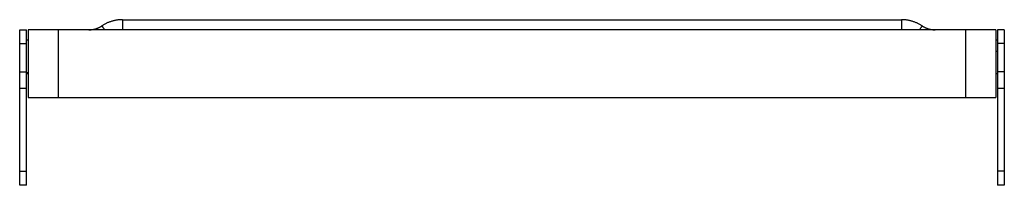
# Model space of a CAD drawing. Header units: millimetres. Extents: x 14749 to 15749, y -4769 to -3769.
# Tile 8 of 10: x 15265 to 15556, y -4288 to -4239. Entities that reach past the tile are written whole.
import ezdxf

# ---------------------------------------------------------------- set-up
doc = ezdxf.new("R2010")
doc.units = ezdxf.units.MM
doc.layers.add('ROXX NEO mini i_Guard', color=7, linetype='Continuous', true_color=0x000000)

msp = doc.modelspace()

# ---------------------------------------------------------------- linework, layer by layer
at = {"layer": 'ROXX NEO mini i_Guard', "color": 18, "true_color": 0x000000}
for points, weights in [([(15295.49, -4238.51), (15292.17, -4238.51), (15289.39, -4240.34)], [1, 0.957826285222, 1]), ([(15295.49, -4238.51), (15292.17, -4238.51), (15289.39, -4240.34)], [1, 0.957826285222, 1]), ([(15531.79, -4240.34), (15529.02, -4238.51), (15525.69, -4238.51)], [1, 0.957826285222, 1]), ([(15531.79, -4240.34), (15529.02, -4238.51), (15525.69, -4238.51)], [1, 0.957826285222, 1]), ([(15265.09, -4245.51), (15265.09, -4241.51), (15265.09, -4241.51)], [1, 0.707106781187, 1]), ([(15265.09, -4245.51), (15265.09, -4241.51), (15265.09, -4241.51)], [1, 0.707106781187, 1]), ([(15276.59, -4241.51), (15267.59, -4241.51), (15267.59, -4241.51)], [1, 0.707106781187, 1]), ([(15276.59, -4241.51), (15267.59, -4241.51), (15267.59, -4241.51)], [1, 0.707106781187, 1]), ([(15285.49, -4241.51), (15287.62, -4241.51), (15289.39, -4240.34)], [1, 0.957826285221, 1]), ([(15285.49, -4241.51), (15287.62, -4241.51), (15289.39, -4240.34)], [1, 0.957826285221, 1]), ([(15531.79, -4240.34), (15533.57, -4241.51), (15535.69, -4241.51)], [1, 0.957826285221, 1]), ([(15531.79, -4240.34), (15533.57, -4241.51), (15535.69, -4241.51)], [1, 0.957826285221, 1]), ([(15553.59, -4241.51), (15553.59, -4241.51), (15544.59, -4241.51)], [1, 0.707106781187, 1]), ([(15553.59, -4241.51), (15553.59, -4241.51), (15544.59, -4241.51)], [1, 0.707106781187, 1]), ([(15554.09, -4241.51), (15554.09, -4241.51), (15554.09, -4245.51)], [1, 0.707106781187, 1]), ([(15554.09, -4241.51), (15554.09, -4241.51), (15554.09, -4245.51)], [1, 0.707106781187, 1]), ([(15556.09, -4241.51), (15556.09, -4241.51), (15556.09, -4245.51)], [1, 0.707106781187, 1]), ([(15556.09, -4241.51), (15556.09, -4241.51), (15556.09, -4245.51)], [1, 0.707106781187, 1]), ([(15265.09, -4258.73), (15265.09, -4256.51), (15265.09, -4253.98)], [1, 0.969480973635, 1]), ([(15265.09, -4258.73), (15265.09, -4256.51), (15265.09, -4253.98)], [1, 0.969480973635, 1]), ([(15267.09, -4258.73), (15267.09, -4256.51), (15267.09, -4253.98)], [1, 0.969480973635, 1]), ([(15267.09, -4258.73), (15267.09, -4256.51), (15267.09, -4253.98)], [1, 0.969480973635, 1]), ([(15556.09, -4253.98), (15556.09, -4256.51), (15556.09, -4258.73)], [1, 0.969480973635, 1]), ([(15556.09, -4253.98), (15556.09, -4256.51), (15556.09, -4258.73)], [1, 0.969480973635, 1]), ([(15267.59, -4261.51), (15267.59, -4261.51), (15276.59, -4261.51)], [1, 0.707106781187, 1]), ([(15267.59, -4261.51), (15267.59, -4261.51), (15276.59, -4261.51)], [1, 0.707106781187, 1]), ([(15544.59, -4261.51), (15553.59, -4261.51), (15553.59, -4261.51)], [1, 0.707106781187, 1]), ([(15544.59, -4261.51), (15553.59, -4261.51), (15553.59, -4261.51)], [1, 0.707106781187, 1]), ([(15265.09, -4287.51), (15265.09, -4287.51), (15265.09, -4283.31)], [1, 0.858885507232, 1]), ([(15265.09, -4287.51), (15265.09, -4287.51), (15265.09, -4283.31)], [1, 0.858885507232, 1]), ([(15267.09, -4287.51), (15267.09, -4287.51), (15267.09, -4283.31)], [1, 0.858885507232, 1]), ([(15267.09, -4287.51), (15267.09, -4287.51), (15267.09, -4283.31)], [1, 0.858885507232, 1]), ([(15554.09, -4283.31), (15554.09, -4287.51), (15554.09, -4287.51)], [1, 0.858885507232, 1]), ([(15554.09, -4283.31), (15554.09, -4287.51), (15554.09, -4287.51)], [1, 0.858885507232, 1]), ([(15556.09, -4283.31), (15556.09, -4287.51), (15556.09, -4287.51)], [1, 0.858885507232, 1]), ([(15556.09, -4283.31), (15556.09, -4287.51), (15556.09, -4287.51)], [1, 0.858885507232, 1])]:
    msp.add_rational_spline(points, weights, degree=2, dxfattribs=at)
at = {"layer": 'ROXX NEO mini i_Guard', "color": 18, "lineweight": -3, "true_color": 0x000000}
for points, weights, knots in [([(15295.49, -4238.51), (15295.49, -4238.51), (15295.49, -4240.51), (15295.49, -4241.04), (15295.49, -4241.51)], [1, 0.707106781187, 1, 0.900099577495, 0.868347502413], [-6.283185, -6.283185, -6.283185, -3.141593, -3.141593, -2.070054, -2.070054, -2.070054]), ([(15525.69, -4238.51), (15525.69, -4238.51), (15525.69, -4240.51), (15525.69, -4241.04), (15525.69, -4241.51)], [1, 0.707106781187, 1, 0.900167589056, 0.868390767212], [-6.283185, -6.283185, -6.283185, -3.141593, -3.141593, -2.070783, -2.070783, -2.070783])]:
    msp.add_rational_spline(points, weights, degree=2, knots=knots, dxfattribs=at)
at = {"layer": 'ROXX NEO mini i_Guard', "color": 18, "true_color": 0x000000}
for points in [[(15295.49, -4238.51), (15410.59, -4238.51), (15525.69, -4238.51)], [(15295.49, -4238.51), (15410.59, -4238.51), (15525.69, -4238.51)], [(15265.09, -4241.51), (15266.09, -4241.51), (15267.09, -4241.51)], [(15265.09, -4241.51), (15266.09, -4241.51), (15267.09, -4241.51)], [(15267.59, -4241.51), (15267.59, -4251.51), (15267.59, -4261.51)], [(15267.59, -4241.51), (15267.59, -4251.51), (15267.59, -4261.51)], [(15544.59, -4241.51), (15410.59, -4241.51), (15276.59, -4241.51)], [(15544.59, -4241.51), (15410.59, -4241.51), (15276.59, -4241.51)], [(15553.59, -4241.51), (15553.59, -4251.51), (15553.59, -4261.51)], [(15553.59, -4241.51), (15553.59, -4251.51), (15553.59, -4261.51)], [(15556.09, -4241.51), (15555.09, -4241.51), (15554.09, -4241.51)], [(15556.09, -4241.51), (15555.09, -4241.51), (15554.09, -4241.51)], [(15265.09, -4253.98), (15265.09, -4249.74), (15265.09, -4245.51)], [(15265.09, -4253.98), (15265.09, -4249.74), (15265.09, -4245.51)], [(15556.09, -4245.51), (15556.09, -4249.74), (15556.09, -4253.98)], [(15556.09, -4245.51), (15556.09, -4249.74), (15556.09, -4253.98)], [(15265.09, -4283.31), (15265.09, -4271.02), (15265.09, -4258.73)], [(15265.09, -4283.31), (15265.09, -4271.02), (15265.09, -4258.73)], [(15267.09, -4283.31), (15267.09, -4271.02), (15267.09, -4258.73)], [(15267.09, -4283.31), (15267.09, -4271.02), (15267.09, -4258.73)], [(15554.09, -4258.73), (15554.09, -4271.02), (15554.09, -4283.31)], [(15554.09, -4258.73), (15554.09, -4271.02), (15554.09, -4283.31)], [(15556.09, -4258.73), (15556.09, -4271.02), (15556.09, -4283.31)], [(15556.09, -4258.73), (15556.09, -4271.02), (15556.09, -4283.31)], [(15276.59, -4261.51), (15410.59, -4261.51), (15544.59, -4261.51)], [(15276.59, -4261.51), (15410.59, -4261.51), (15544.59, -4261.51)], [(15267.09, -4287.51), (15266.09, -4287.51), (15265.09, -4287.51)], [(15267.09, -4287.51), (15266.09, -4287.51), (15265.09, -4287.51)], [(15556.09, -4287.51), (15555.09, -4287.51), (15554.09, -4287.51)], [(15556.09, -4287.51), (15555.09, -4287.51), (15554.09, -4287.51)]]:
    msp.add_open_spline(points, degree=2, dxfattribs=at)
at = {"layer": 'ROXX NEO mini i_Guard', "color": 18, "lineweight": -3, "true_color": 0x000000}
for points, weights in [([(15267.09, -4245.51), (15267.09, -4241.51), (15267.09, -4241.51)], [1, 0.707106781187, 1]), ([(15289.39, -4240.34), (15289.39, -4240.34), (15290.16, -4241.51)], [1, 0.766792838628, 0.904953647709]), ([(15531.79, -4240.34), (15531.79, -4240.34), (15531.02, -4241.51)], [1, 0.766792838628, 0.904953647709]), ([(15554.09, -4253.98), (15554.09, -4256.51), (15554.09, -4258.73)], [1, 0.969480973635, 1])]:
    msp.add_rational_spline(points, weights, degree=2, dxfattribs=at)
for points in [[(15276.59, -4261.51), (15276.59, -4251.51), (15276.59, -4241.51)], [(15544.59, -4241.51), (15544.59, -4251.51), (15544.59, -4261.51)], [(15265.09, -4245.51), (15266.09, -4245.51), (15267.09, -4245.51)], [(15267.09, -4253.98), (15267.09, -4249.74), (15267.09, -4245.51)], [(15554.09, -4245.51), (15554.09, -4249.74), (15554.09, -4253.98)], [(15556.09, -4245.51), (15555.09, -4245.51), (15554.09, -4245.51)], [(15265.09, -4253.98), (15266.09, -4253.98), (15267.09, -4253.98)], [(15556.09, -4253.98), (15555.09, -4253.98), (15554.09, -4253.98)], [(15265.09, -4258.73), (15266.09, -4258.73), (15267.09, -4258.73)], [(15554.09, -4258.73), (15555.09, -4258.73), (15556.09, -4258.73)], [(15265.09, -4283.31), (15266.09, -4283.31), (15267.09, -4283.31)], [(15556.09, -4283.31), (15555.09, -4283.31), (15554.09, -4283.31)]]:
    msp.add_open_spline(points, degree=2, dxfattribs=at)
at = {"layer": 'ROXX NEO mini i_Guard', "color": 2, "true_color": 0xffff00}
for points in [[(15267.09, -4244.51), (15267.34, -4244.51), (15267.59, -4244.51)], [(15267.09, -4244.51), (15267.34, -4244.51), (15267.59, -4244.51)], [(15553.59, -4244.51), (15553.84, -4244.51), (15554.09, -4244.51)], [(15553.59, -4244.51), (15553.84, -4244.51), (15554.09, -4244.51)], [(15267.59, -4254.51), (15267.34, -4254.51), (15267.09, -4254.51)], [(15267.59, -4254.51), (15267.34, -4254.51), (15267.09, -4254.51)], [(15554.09, -4254.51), (15553.84, -4254.51), (15553.59, -4254.51)], [(15554.09, -4254.51), (15553.84, -4254.51), (15553.59, -4254.51)]]:
    msp.add_open_spline(points, degree=2, dxfattribs=at)
at = {"layer": 'ROXX NEO mini i_Guard', "color": 2, "lineweight": -3, "true_color": 0xffff00}
for points in [[(15553.59, -4247.78), (15553.84, -4247.78), (15554.09, -4247.78)], [(15267.59, -4254.24), (15267.34, -4254.24), (15267.09, -4254.24)]]:
    msp.add_open_spline(points, degree=2, dxfattribs=at)

doc.saveas('drawing.dxf')
